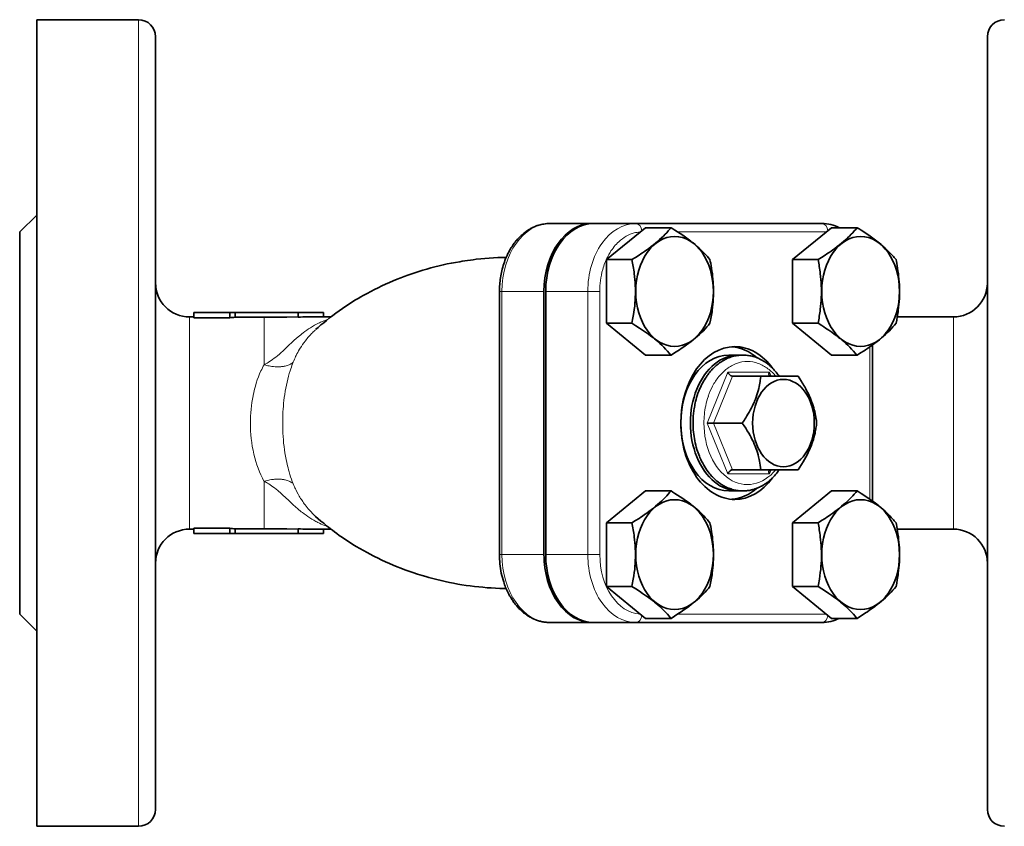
# Model space of a CAD drawing. Extents: x 380 to 884, y 208 to 680.
# Tile 4 of 6: x 527 to 643, y 566 to 661. Entities that reach past the tile are written whole.
import ezdxf

# ---------------------------------------------------------------- set-up
doc = ezdxf.new("R2010")
doc.units = 0

msp = doc.modelspace()

# ---------------------------------------------------------------- linework, layer by layer
at = {"color": 7, "lineweight": 35, "ltscale": 0.3}
for p, q in [((529, 661.16), (541, 661.16)), ((529, 566.16), (541, 566.16))]:
    msp.add_line(p, q, dxfattribs=at)
at = {"color": 7, "lineweight": 35}
for p, q in [((529, 566.16), (529, 661.16)), ((543, 613.66), (543, 659.16)), ((641, 613.66), (641, 659.16)), ((621.5, 637.16), (599.58, 637.16)), ((527, 591.16), (527, 636.16)), ((583.52, 629.16), (583.52, 598.16)), ((588.76, 598.16), (588.76, 629.16)), ((588.98, 598.16), (588.98, 629.16)), ((641, 613.66), (641, 568.16)), ((616.34, 590.16), (594.42, 590.16)), ((599.58, 590.16), (621.5, 590.16))]:
    msp.add_line(p, q, dxfattribs=at)
at = {"color": 7, "lineweight": 13}
for p, q in [((541, 661.16), (541, 613.66)), ((583.81, 598.16), (583.81, 629.16)), ((593.92, 629.16), (593.92, 598.16)), ((595.34, 629.16), (595.34, 598.16)), ((541, 613.66), (541, 566.16))]:
    msp.add_line(p, q, dxfattribs=at)
at = {"color": 7, "lineweight": 35, "ltscale": 0.070711}
for p, q in [((527, 636.16), (529, 638.16)), ((527, 591.16), (529, 589.16))]:
    msp.add_line(p, q, dxfattribs=at)
at = {"color": 7, "lineweight": 35, "ltscale": 0.123744}
for p, q in [((589.47, 637.16), (594.42, 637.16)), ((599.58, 637.16), (594.63, 637.16)), ((589.47, 590.16), (594.42, 590.16)), ((594.63, 590.16), (599.58, 590.16))]:
    msp.add_line(p, q, dxfattribs=at)
at = {"color": 7, "lineweight": 35, "ltscale": 0.005295}
msp.add_line((594.42, 637.16), (594.63, 637.16), dxfattribs=at)
at = {"color": 7, "lineweight": 35, "ltscale": 0.148341}
for p, q in [((600.72, 636.66), (596.12, 632.91)), ((622.64, 636.66), (618.04, 632.91)), ((600.72, 605.66), (596.12, 601.91)), ((622.64, 605.66), (618.04, 601.91))]:
    msp.add_line(p, q, dxfattribs=at)
at = {"color": 7, "lineweight": 35, "ltscale": 0.075177}
for p, q in [((603.73, 636.66), (600.72, 636.66)), ((625.65, 636.66), (622.64, 636.66)), ((599.13, 632.91), (596.12, 632.91)), ((621.05, 632.91), (618.04, 632.91)), ((599.13, 625.41), (596.12, 625.41)), ((621.05, 625.41), (618.04, 625.41)), ((600.72, 621.65), (603.73, 621.65)), ((622.64, 621.65), (625.65, 621.65)), ((603.73, 605.66), (600.72, 605.66)), ((625.65, 605.66), (622.64, 605.66)), ((599.13, 601.91), (596.12, 601.91)), ((621.05, 601.91), (618.04, 601.91)), ((599.13, 594.41), (596.12, 594.41)), ((621.05, 594.41), (618.04, 594.41)), ((600.72, 590.65), (603.73, 590.65)), ((622.64, 590.65), (625.65, 590.65))]:
    msp.add_line(p, q, dxfattribs=at)
at = {"color": 7, "lineweight": 13, "ltscale": 0.437537}
msp.add_line((622.02, 636.16), (604.52, 636.16), dxfattribs=at)
at = {"color": 7, "lineweight": 35, "ltscale": 0.187639}
for p, q in [((596.12, 632.91), (596.12, 625.41)), ((618.04, 632.91), (618.04, 625.41)), ((596.12, 601.91), (596.12, 594.41)), ((618.04, 601.91), (618.04, 594.41))]:
    msp.add_line(p, q, dxfattribs=at)
at = {"color": 7, "lineweight": 13, "ltscale": 0.007323}
for p, q in [((583.52, 629.16), (583.81, 629.16)), ((583.81, 598.16), (583.52, 598.16))]:
    msp.add_line(p, q, dxfattribs=at)
at = {"color": 7, "lineweight": 13, "ltscale": 0.123744}
for p, q in [((583.81, 629.16), (588.76, 629.16)), ((588.98, 629.16), (593.92, 629.16)), ((588.76, 598.16), (583.81, 598.16)), ((593.92, 598.16), (588.98, 598.16))]:
    msp.add_line(p, q, dxfattribs=at)
at = {"color": 7, "lineweight": 13, "ltscale": 0.035355}
for p, q in [((593.92, 629.16), (595.34, 629.16)), ((595.34, 598.16), (593.92, 598.16))]:
    msp.add_line(p, q, dxfattribs=at)
at = {"color": 7, "lineweight": 35, "ltscale": 0.106067}
for p, q in [((551.74, 626.66), (547.5, 626.66)), ((551.74, 626.06), (547.5, 626.06)), ((547.5, 601.27), (551.74, 601.27)), ((547.5, 600.66), (551.74, 600.66))]:
    msp.add_line(p, q, dxfattribs=at)
at = {"color": 7, "lineweight": 35, "ltscale": 0.015189}
for p, q in [((547.5, 626.06), (547.5, 626.66)), ((551.74, 626.06), (551.74, 626.66)), ((547.5, 601.27), (547.5, 600.66)), ((551.74, 601.27), (551.74, 600.66))]:
    msp.add_line(p, q, dxfattribs=at)
at = {"color": 7, "lineweight": 35, "ltscale": 0.015907}
for p, q in [((552.38, 626.66), (551.74, 626.66)), ((551.74, 600.66), (552.38, 600.66))]:
    msp.add_line(p, q, dxfattribs=at)
at = {"color": 7, "lineweight": 35, "ltscale": 0.185243}
for p, q in [((559.79, 626.66), (552.38, 626.66)), ((552.38, 600.66), (559.79, 600.66))]:
    msp.add_line(p, q, dxfattribs=at)
at = {"color": 7, "lineweight": 35, "ltscale": 0.013501}
for p, q in [((552.38, 626.12), (552.38, 626.66)), ((552.38, 601.2), (552.38, 600.66))]:
    msp.add_line(p, q, dxfattribs=at)
at = {"color": 7, "lineweight": 35, "ltscale": 0.075}
for p, q in [((562.79, 626.66), (559.79, 626.66)), ((559.79, 600.66), (562.79, 600.66))]:
    msp.add_line(p, q, dxfattribs=at)
at = {"color": 7, "lineweight": 35, "ltscale": 0.013344}
for p, q in [((559.79, 626.66), (559.79, 626.13)), ((559.79, 600.66), (559.79, 601.2))]:
    msp.add_line(p, q, dxfattribs=at)
at = {"color": 7, "lineweight": 35, "ltscale": 0.0125}
for p, q in [((562.79, 626.16), (562.79, 626.66)), ((562.79, 600.66), (562.79, 601.16))]:
    msp.add_line(p, q, dxfattribs=at)
at = {"color": 7, "lineweight": 35, "ltscale": 0.012599}
for p, q in [((547, 626.16), (547.5, 626.16)), ((547, 601.16), (547.5, 601.16))]:
    msp.add_line(p, q, dxfattribs=at)
at = {"color": 7, "lineweight": 13, "ltscale": 0.3125}
for p, q in [((547, 626.16), (547, 613.66)), ((637, 613.66), (637, 626.16)), ((547, 613.66), (547, 601.16)), ((637, 613.66), (637, 601.16))]:
    msp.add_line(p, q, dxfattribs=at)
at = {"color": 7, "lineweight": 35, "ltscale": 0.085097}
for p, q in [((555.78, 626.12), (552.38, 626.12)), ((552.38, 601.2), (555.78, 601.2))]:
    msp.add_line(p, q, dxfattribs=at)
at = {"color": 7, "lineweight": 13, "ltscale": 0.139879}
for p, q in [((555.78, 626.12), (555.78, 620.53)), ((555.78, 606.8), (555.78, 601.2))]:
    msp.add_line(p, q, dxfattribs=at)
at = {"color": 7, "lineweight": 35, "ltscale": 0.067708}
msp.add_line((560.95, 626.16), (563.66, 626.16), dxfattribs=at)
at = {"color": 7, "lineweight": 35, "ltscale": 0.148342}
for p, q in [((596.12, 625.41), (600.72, 621.65)), ((618.04, 625.41), (622.64, 621.65)), ((596.12, 594.41), (600.72, 590.65)), ((618.04, 594.41), (622.64, 590.65))]:
    msp.add_line(p, q, dxfattribs=at)
at = {"color": 7, "lineweight": 35, "ltscale": 0.165317}
msp.add_line((630.38, 626.16), (637, 626.16), dxfattribs=at)
at = {"color": 7, "lineweight": 13, "ltscale": 0.448776}
msp.add_line((627.16, 604.68), (627.16, 622.63), dxfattribs=at)
at = {"color": 7, "lineweight": 35, "ltscale": 0.459155}
msp.add_line((627.45, 604.48), (627.45, 622.84), dxfattribs=at)
at = {"color": 7, "lineweight": 35, "ltscale": 0.028285}
for p, q in [((610.54, 621.66), (611.67, 621.66)), ((610.54, 605.66), (611.67, 605.66))]:
    msp.add_line(p, q, dxfattribs=at)
at = {"color": 7, "lineweight": 13, "ltscale": 0.162018}
for p, q in [((607.98, 613.66), (610.43, 619.66)), ((610.43, 607.66), (607.98, 613.66))]:
    msp.add_line(p, q, dxfattribs=at)
at = {"color": 7, "lineweight": 13, "ltscale": 0.122475}
for p, q in [((610.43, 619.66), (615.32, 619.66)), ((615.32, 607.66), (610.43, 607.66))]:
    msp.add_line(p, q, dxfattribs=at)
at = {"color": 7, "lineweight": 13, "ltscale": 0.013501}
for p, q in [((615.32, 619.66), (615.53, 619.16)), ((615.53, 608.16), (615.32, 607.66))]:
    msp.add_line(p, q, dxfattribs=at)
at = {"color": 7, "lineweight": 13, "ltscale": 0.148517}
for p, q in [((610.98, 619.16), (608.74, 613.66)), ((608.74, 613.66), (610.98, 608.16))]:
    msp.add_line(p, q, dxfattribs=at)
at = {"color": 7, "lineweight": 35, "ltscale": 0.083141}
for p, q in [((610.98, 619.16), (614.31, 619.16)), ((614.31, 608.16), (610.98, 608.16))]:
    msp.add_line(p, q, dxfattribs=at)
at = {"color": 7, "lineweight": 35, "ltscale": 0.10975}
for p, q in [((614.31, 619.16), (618.7, 619.16)), ((618.7, 608.16), (614.31, 608.16))]:
    msp.add_line(p, q, dxfattribs=at)
at = {"color": 7, "lineweight": 35, "ltscale": 0.150999}
msp.add_line((543, 613.66), (543, 607.62), dxfattribs=at)
at = {"color": 7, "lineweight": 35, "ltscale": 0.010767}
msp.add_line((608.41, 613.66), (607.98, 613.66), dxfattribs=at)
at = {"color": 7, "lineweight": 35, "ltscale": 0.008278}
msp.add_line((608.74, 613.66), (608.41, 613.66), dxfattribs=at)
at = {"color": 7, "lineweight": 35, "ltscale": 0.08443}
msp.add_line((608.74, 613.66), (612.11, 613.66), dxfattribs=at)
at = {"color": 7, "lineweight": 35, "ltscale": 0.167503}
msp.add_line((543, 607.62), (543, 600.92), dxfattribs=at)
at = {"color": 7, "lineweight": 35, "ltscale": 0.179955}
msp.add_line((543, 600.92), (543, 593.72), dxfattribs=at)
at = {"color": 7, "lineweight": 35, "ltscale": 0.067714}
msp.add_line((563.66, 601.16), (560.95, 601.16), dxfattribs=at)
at = {"color": 7, "lineweight": 35, "ltscale": 0.165347}
msp.add_line((630.38, 601.16), (637, 601.16), dxfattribs=at)
at = {"color": 7, "lineweight": 35, "ltscale": 0.184045}
msp.add_line((543, 593.72), (543, 586.36), dxfattribs=at)
at = {"color": 7, "lineweight": 13, "ltscale": 0.436987}
msp.add_line((604.54, 591.16), (622.01, 591.16), dxfattribs=at)
at = {"color": 7, "lineweight": 35, "ltscale": 0.174519}
msp.add_line((543, 586.36), (543, 579.38), dxfattribs=at)
at = {"color": 7, "lineweight": 35, "ltscale": 0.078078}
msp.add_line((543, 579.38), (543, 576.26), dxfattribs=at)
at = {"color": 7, "lineweight": 35, "ltscale": 0.068578}
msp.add_line((543, 576.26), (543, 573.52), dxfattribs=at)
at = {"color": 7, "lineweight": 35, "ltscale": 0.05656}
msp.add_line((543, 573.52), (543, 571.25), dxfattribs=at)
at = {"color": 7, "lineweight": 35, "ltscale": 0.042264}
msp.add_line((543, 571.25), (543, 569.56), dxfattribs=at)
at = {"color": 7, "lineweight": 35, "ltscale": 0.026147}
msp.add_line((543, 569.56), (543, 568.52), dxfattribs=at)
at = {"color": 7, "lineweight": 35, "ltscale": 0.008852}
msp.add_line((543, 568.52), (543, 568.16), dxfattribs=at)
at = {"color": 7, "lineweight": 35}
for points in [[(583.52, 629.16), (583.52, 629.36), (583.53, 629.56), (583.54, 629.76), (583.55, 629.96), (583.57, 630.16), (583.59, 630.36), (583.61, 630.57), (583.64, 630.77), (583.67, 630.98), (583.71, 631.18), (583.75, 631.39), (583.8, 631.6), (583.85, 631.8), (583.9, 632.01), (583.96, 632.21), (584.03, 632.42), (584.1, 632.62), (584.17, 632.82), (584.25, 633.02), (584.33, 633.22), (584.42, 633.41), (584.51, 633.61), (584.61, 633.79), (584.71, 633.98), (584.81, 634.16), (584.91, 634.33), (585, 634.46), (585.09, 634.59), (585.18, 634.72), (585.27, 634.85), (585.36, 634.97), (585.46, 635.1), (585.56, 635.21), (585.66, 635.33), (585.77, 635.44), (585.87, 635.55), (585.98, 635.66), (586.09, 635.76), (586.18, 635.84), (586.27, 635.92), (586.36, 636), (586.46, 636.08), (586.55, 636.15), (586.65, 636.22), (586.74, 636.29), (586.84, 636.35), (586.96, 636.43), (587.09, 636.5), (587.19, 636.56), (587.3, 636.62), (587.41, 636.68), (587.52, 636.73), (587.63, 636.78), (587.74, 636.82), (587.85, 636.87), (587.96, 636.91), (588.06, 636.94), (588.15, 636.97), (588.3, 637.01), (588.45, 637.05), (588.6, 637.08), (588.75, 637.1), (588.93, 637.13), (589.11, 637.15), (589.29, 637.16), (589.47, 637.16)], [(599.13, 632.91), (599.55, 633.17), (599.96, 633.43), (600.16, 633.57), (600.36, 633.7), (600.62, 633.88), (600.87, 634.05), (601.12, 634.23), (601.39, 634.44), (601.65, 634.64), (601.91, 634.85), (602.15, 635.05), (602.39, 635.26), (602.62, 635.47), (602.83, 635.68), (603.04, 635.89), (603.22, 636.08), (603.4, 636.28), (603.56, 636.47), (603.73, 636.66)], [(603.73, 636.66), (603.96, 636.52), (604.2, 636.37), (604.51, 636.17), (604.81, 635.97), (605.11, 635.77), (605.43, 635.55), (605.74, 635.32), (606.05, 635.09), (606.2, 634.98), (606.34, 634.87)], [(621.05, 632.91), (621.47, 633.17), (621.88, 633.43), (622.08, 633.57), (622.28, 633.7), (622.54, 633.88), (622.79, 634.05), (623.04, 634.23), (623.31, 634.44), (623.58, 634.64), (623.83, 634.85), (624.07, 635.05), (624.31, 635.26), (624.54, 635.47), (624.75, 635.68), (624.96, 635.89), (625.14, 636.08), (625.32, 636.28), (625.49, 636.47), (625.65, 636.66)], [(625.65, 636.66), (625.88, 636.52), (626.12, 636.37), (626.43, 636.17), (626.73, 635.97), (627.03, 635.77), (627.35, 635.55), (627.66, 635.32), (627.97, 635.09), (628.12, 634.98), (628.26, 634.87)], [(606.34, 634.87), (606.58, 634.67), (606.81, 634.47), (607.04, 634.27), (607.25, 634.07), (607.45, 633.88), (607.61, 633.72), (607.76, 633.55), (607.91, 633.39), (608.02, 633.27), (608.12, 633.15), (608.32, 632.91)], [(628.26, 634.87), (628.5, 634.67), (628.73, 634.47), (628.96, 634.27), (629.17, 634.07), (629.37, 633.88), (629.53, 633.72), (629.68, 633.55), (629.83, 633.39), (629.94, 633.27), (630.04, 633.15), (630.24, 632.91)], [(561.85, 624.66), (562.16, 624.93), (562.48, 625.21), (562.81, 625.48), (563.14, 625.75), (563.5, 626.04), (563.88, 626.33), (564.26, 626.61), (564.65, 626.89), (565.04, 627.16), (565.43, 627.43), (565.84, 627.7), (566.25, 627.96), (566.56, 628.15), (566.87, 628.33), (567.18, 628.51), (567.47, 628.68), (567.92, 628.93), (568.35, 629.15), (568.78, 629.38), (569.22, 629.59), (569.66, 629.81), (570.1, 630.01), (570.55, 630.21), (571, 630.4), (571.48, 630.6), (571.9, 630.76), (572.31, 630.92), (572.72, 631.07), (573.07, 631.19), (573.54, 631.35), (574.01, 631.5), (574.48, 631.65), (574.96, 631.79), (575.44, 631.92), (575.92, 632.05), (576.4, 632.17), (576.89, 632.28), (577.37, 632.39), (577.86, 632.49), (578.35, 632.58), (578.84, 632.66), (579.11, 632.71), (579.44, 632.76), (579.76, 632.81), (580.1, 632.85), (580.43, 632.9), (580.78, 632.94), (581.31, 633), (581.81, 633.04), (582.31, 633.08), (582.81, 633.11), (583.31, 633.14), (583.81, 633.16), (584.31, 633.17)], [(599.54, 629.16), (599.54, 629.34), (599.54, 629.51), (599.52, 629.87), (599.5, 630.22), (599.48, 630.57), (599.44, 630.92), (599.4, 631.26), (599.38, 631.47), (599.35, 631.68), (599.32, 631.89), (599.28, 632.09), (599.25, 632.3), (599.21, 632.5), (599.13, 632.91)], [(608.32, 632.91), (608.36, 632.7), (608.41, 632.48), (608.46, 632.19), (608.51, 631.9), (608.55, 631.6), (608.6, 631.27), (608.63, 630.94), (608.67, 630.61), (608.69, 630.27), (608.71, 629.99), (608.72, 629.72), (608.73, 629.44), (608.73, 629.16)], [(621.46, 629.16), (621.46, 629.34), (621.46, 629.51), (621.44, 629.87), (621.42, 630.22), (621.4, 630.57), (621.36, 630.92), (621.32, 631.26), (621.3, 631.47), (621.27, 631.68), (621.24, 631.89), (621.2, 632.09), (621.17, 632.3), (621.13, 632.5), (621.05, 632.91)], [(630.24, 632.91), (630.29, 632.7), (630.33, 632.48), (630.38, 632.19), (630.43, 631.9), (630.47, 631.6), (630.52, 631.27), (630.55, 630.94), (630.59, 630.61), (630.61, 630.27), (630.63, 629.99), (630.64, 629.72), (630.65, 629.44), (630.65, 629.16)], [(599.13, 625.41), (599.17, 625.63), (599.21, 625.84), (599.25, 626.06), (599.29, 626.26), (599.35, 626.66), (599.4, 627.04), (599.45, 627.42), (599.48, 627.78), (599.51, 628.13), (599.52, 628.48), (599.54, 628.82), (599.54, 629.16)], [(608.73, 629.16), (608.73, 628.9), (608.72, 628.63), (608.71, 628.29), (608.69, 627.96), (608.66, 627.62), (608.62, 627.29), (608.58, 626.96), (608.56, 626.76), (608.53, 626.57), (608.47, 626.18), (608.4, 625.79), (608.32, 625.41)], [(621.05, 625.41), (621.13, 625.82), (621.17, 626.02), (621.2, 626.23), (621.24, 626.43), (621.27, 626.64), (621.3, 626.85), (621.32, 627.05), (621.36, 627.4), (621.4, 627.75), (621.42, 628.1), (621.44, 628.45), (621.46, 628.81), (621.46, 628.98), (621.46, 629.16)], [(630.65, 629.16), (630.65, 628.9), (630.64, 628.63), (630.63, 628.29), (630.61, 627.96), (630.58, 627.62), (630.55, 627.29), (630.5, 626.96), (630.48, 626.76), (630.45, 626.57), (630.39, 626.18), (630.32, 625.79), (630.24, 625.41)], [(555.78, 626.12), (556.45, 626.12), (557.12, 626.13), (558.45, 626.14), (559.79, 626.16)], [(601.93, 623.45), (601.79, 623.57), (601.65, 623.68), (601.37, 623.9), (601.06, 624.13), (600.74, 624.36), (600.39, 624.6), (600.01, 624.85), (599.59, 625.12), (599.13, 625.41)], [(608.32, 625.41), (608.14, 625.19), (607.95, 624.97), (607.75, 624.75), (607.54, 624.53), (607.31, 624.31), (607.2, 624.2), (607.08, 624.09), (606.85, 623.88), (606.61, 623.68), (606.36, 623.47), (606.1, 623.27), (605.82, 623.06), (605.54, 622.85), (605.24, 622.64), (604.94, 622.43), (604.74, 622.3), (604.55, 622.17), (604.14, 621.91), (603.73, 621.65)], [(623.85, 623.45), (623.72, 623.56), (623.58, 623.67), (623.43, 623.79), (623.28, 623.91), (622.97, 624.13), (622.66, 624.36), (622.34, 624.58), (622.14, 624.71), (621.94, 624.84), (621.72, 624.99), (621.49, 625.13), (621.05, 625.41)], [(630.24, 625.41), (630.06, 625.19), (629.87, 624.97), (629.67, 624.75), (629.46, 624.53), (629.23, 624.31), (629.12, 624.2), (629, 624.09), (628.77, 623.88), (628.53, 623.68), (628.28, 623.47), (628.02, 623.27), (627.75, 623.06), (627.46, 622.85), (627.16, 622.64), (626.86, 622.43), (626.66, 622.3), (626.47, 622.17), (626.06, 621.91), (625.65, 621.65)], [(616.48, 619.16), (616.4, 619.28), (616.32, 619.39), (616.2, 619.55), (616.1, 619.66), (616, 619.78), (615.9, 619.89), (615.8, 620.01), (615.69, 620.12), (615.58, 620.22), (615.47, 620.33), (615.32, 620.46), (615.21, 620.55), (615.09, 620.64), (615, 620.71), (614.92, 620.77), (614.78, 620.86), (614.64, 620.95), (614.5, 621.03), (614.36, 621.11), (614.21, 621.19), (614.06, 621.26), (613.91, 621.32), (613.81, 621.36), (613.71, 621.4), (613.56, 621.45), (613.42, 621.49), (613.28, 621.53), (613.15, 621.56), (613.01, 621.59), (612.86, 621.61), (612.73, 621.63), (612.59, 621.65), (612.45, 621.66), (612.32, 621.66), (612.18, 621.66), (612.05, 621.66), (611.9, 621.65), (611.76, 621.64), (611.67, 621.63), (611.58, 621.62), (611.42, 621.59), (611.27, 621.56), (611.12, 621.53), (610.97, 621.49), (610.82, 621.44), (610.68, 621.39), (610.53, 621.34), (610.39, 621.28), (610.25, 621.21), (610.11, 621.15), (609.98, 621.07), (609.85, 621), (609.72, 620.92), (609.59, 620.84), (609.46, 620.75), (609.37, 620.68), (609.28, 620.61), (609.16, 620.52), (609.05, 620.42), (608.92, 620.31), (608.81, 620.2), (608.7, 620.1), (608.59, 619.99), (608.49, 619.88), (608.39, 619.76), (608.29, 619.65), (608.2, 619.53), (608.13, 619.44), (608.06, 619.35), (607.98, 619.24), (607.9, 619.12), (607.78, 618.94), (607.67, 618.76), (607.56, 618.58), (607.46, 618.4), (607.36, 618.22), (607.27, 618.03), (607.19, 617.85), (607.1, 617.66), (607, 617.4), (606.91, 617.16), (606.83, 616.91), (606.75, 616.66), (606.69, 616.45), (606.63, 616.21), (606.59, 616.03), (606.55, 615.86), (606.52, 615.69), (606.49, 615.52), (606.46, 615.35), (606.43, 615.19), (606.41, 615.02), (606.39, 614.86), (606.38, 614.7), (606.36, 614.55), (606.35, 614.39), (606.34, 614.24), (606.33, 613.95), (606.33, 613.66)], [(610.98, 619.16), (610.94, 619.17), (610.89, 619.18), (610.84, 619.2), (610.78, 619.23), (610.73, 619.26), (610.69, 619.29), (610.65, 619.33), (610.61, 619.37), (610.58, 619.41), (610.55, 619.44), (610.5, 619.51), (610.46, 619.59), (610.43, 619.66)], [(615.29, 619.28), (615.28, 619.32), (615.27, 619.36), (615.27, 619.39), (615.27, 619.42), (615.27, 619.46), (615.28, 619.52), (615.3, 619.58), (615.31, 619.62), (615.32, 619.66)], [(613.57, 616.22), (613.68, 616.47), (613.77, 616.72), (613.86, 616.97), (613.93, 617.22), (614, 617.47), (614.07, 617.71), (614.12, 617.96), (614.16, 618.16), (614.2, 618.37), (614.23, 618.57), (614.25, 618.72), (614.27, 618.87), (614.31, 619.16)], [(618.7, 619.16), (618.9, 618.86), (619.1, 618.55), (619.2, 618.39), (619.3, 618.23), (619.39, 618.08), (619.48, 617.93), (619.62, 617.68), (619.75, 617.42), (619.88, 617.17), (620, 616.92), (620.11, 616.66), (620.21, 616.42), (620.3, 616.18), (620.39, 615.94), (620.47, 615.7), (620.54, 615.46), (620.6, 615.23), (620.66, 615), (620.71, 614.78), (620.76, 614.55), (620.79, 614.4), (620.81, 614.25), (620.86, 613.96), (620.89, 613.66)], [(612.11, 613.66), (612.33, 613.97), (612.43, 614.13), (612.53, 614.29), (612.67, 614.5), (612.8, 614.71), (612.92, 614.92), (613.07, 615.18), (613.2, 615.43), (613.34, 615.69), (613.46, 615.96), (613.52, 616.09), (613.57, 616.22)], [(612.2, 605.66), (612.1, 605.66), (611.99, 605.67), (611.89, 605.67), (611.78, 605.68), (611.66, 605.7), (611.55, 605.71), (611.43, 605.73), (611.32, 605.75), (611.13, 605.8), (610.95, 605.85), (610.81, 605.89), (610.67, 605.94), (610.53, 605.99), (610.4, 606.04), (610.27, 606.1), (610.15, 606.16), (610.05, 606.21), (609.96, 606.26), (609.86, 606.32), (609.77, 606.37), (609.68, 606.43), (609.58, 606.49), (609.49, 606.56), (609.4, 606.62), (609.31, 606.69), (609.22, 606.76), (609.14, 606.83), (609.05, 606.9), (608.97, 606.97), (608.88, 607.05), (608.8, 607.13), (608.72, 607.21), (608.62, 607.31), (608.52, 607.41), (608.43, 607.52), (608.34, 607.63), (608.22, 607.77), (608.11, 607.91), (607.97, 608.1), (607.83, 608.3), (607.7, 608.5), (607.58, 608.71), (607.46, 608.93), (607.34, 609.15), (607.24, 609.37), (607.13, 609.6), (607.07, 609.76), (606.99, 609.96), (606.92, 610.15), (606.85, 610.35), (606.78, 610.55), (606.71, 610.8), (606.65, 611.05), (606.59, 611.31), (606.53, 611.56), (606.48, 611.82), (606.44, 612.08), (606.41, 612.34), (606.38, 612.6), (606.36, 612.87), (606.34, 613.13), (606.33, 613.4), (606.33, 613.66)], [(614.31, 608.16), (614.28, 608.43), (614.24, 608.68), (614.21, 608.93), (614.16, 609.16), (614.12, 609.38), (614.09, 609.52), (614.05, 609.66), (613.99, 609.92), (613.91, 610.18), (613.83, 610.43), (613.74, 610.69), (613.65, 610.93), (613.54, 611.18), (613.43, 611.43), (613.31, 611.68), (613.18, 611.94), (613.04, 612.2), (612.88, 612.47), (612.72, 612.75), (612.53, 613.04), (612.33, 613.34), (612.11, 613.66)], [(620.89, 613.66), (620.86, 613.37), (620.81, 613.07), (620.79, 612.92), (620.76, 612.77), (620.73, 612.62), (620.7, 612.48), (620.64, 612.22), (620.57, 611.97), (620.5, 611.72), (620.41, 611.46), (620.33, 611.2), (620.23, 610.94)], [(620.23, 610.94), (620.12, 610.69), (620.01, 610.43), (619.89, 610.17), (619.76, 609.91), (619.61, 609.64), (619.46, 609.37), (619.29, 609.08), (619.11, 608.79), (618.92, 608.48), (618.7, 608.16)], [(612.2, 605.66), (612.31, 605.66), (612.42, 605.67), (612.52, 605.67), (612.63, 605.68), (612.75, 605.7), (612.87, 605.71), (612.99, 605.73), (613.1, 605.76), (613.2, 605.78), (613.29, 605.8), (613.38, 605.82), (613.48, 605.85), (613.62, 605.9), (613.76, 605.95), (613.9, 606), (614.04, 606.06), (614.16, 606.12), (614.28, 606.17), (614.38, 606.22), (614.48, 606.28), (614.57, 606.33), (614.67, 606.39), (614.76, 606.45), (614.85, 606.51), (614.95, 606.58), (615.04, 606.64), (615.13, 606.71), (615.22, 606.78), (615.3, 606.86), (615.39, 606.93), (615.48, 607.01), (615.56, 607.09), (615.65, 607.17), (615.73, 607.25), (615.83, 607.36), (615.93, 607.46), (616.03, 607.58), (616.16, 607.73), (616.28, 607.88), (616.41, 608.06), (616.48, 608.16)], [(615.29, 608.04), (615.28, 608.01), (615.27, 607.97), (615.27, 607.93), (615.27, 607.9), (615.27, 607.87), (615.28, 607.81), (615.3, 607.74), (615.31, 607.7), (615.32, 607.66)], [(599.13, 601.91), (599.55, 602.17), (599.96, 602.43), (600.16, 602.57), (600.36, 602.7), (600.62, 602.88), (600.87, 603.05), (601.12, 603.23), (601.39, 603.44), (601.65, 603.64), (601.91, 603.85), (602.15, 604.05), (602.39, 604.26), (602.62, 604.47), (602.83, 604.68), (603.04, 604.89), (603.22, 605.08), (603.4, 605.28), (603.56, 605.47), (603.73, 605.66)], [(603.73, 605.66), (603.96, 605.52), (604.2, 605.37), (604.51, 605.17), (604.81, 604.97), (605.11, 604.77), (605.43, 604.55), (605.74, 604.32), (606.05, 604.09), (606.2, 603.98), (606.34, 603.87)], [(621.05, 601.91), (621.47, 602.17), (621.88, 602.43), (622.08, 602.57), (622.28, 602.7), (622.54, 602.88), (622.79, 603.05), (623.04, 603.23), (623.31, 603.44), (623.58, 603.64), (623.83, 603.85), (624.07, 604.05), (624.31, 604.26), (624.54, 604.47), (624.75, 604.68), (624.96, 604.89), (625.14, 605.08), (625.32, 605.28), (625.49, 605.47), (625.65, 605.66)], [(625.65, 605.66), (625.88, 605.52), (626.12, 605.37), (626.43, 605.17), (626.73, 604.97), (627.03, 604.77), (627.35, 604.55), (627.66, 604.32), (627.97, 604.09), (628.12, 603.98), (628.26, 603.87)], [(606.34, 603.87), (606.58, 603.67), (606.81, 603.47), (607.04, 603.27), (607.25, 603.07), (607.45, 602.88), (607.61, 602.72), (607.76, 602.55), (607.91, 602.39), (608.02, 602.27), (608.12, 602.15), (608.32, 601.91)], [(628.26, 603.87), (628.5, 603.67), (628.73, 603.47), (628.96, 603.27), (629.17, 603.07), (629.37, 602.88), (629.53, 602.72), (629.68, 602.55), (629.83, 602.39), (629.94, 602.27), (630.04, 602.15), (630.24, 601.91)], [(561.85, 602.67), (562.16, 602.39), (562.48, 602.12), (562.81, 601.85), (563.14, 601.57), (563.37, 601.39), (563.6, 601.21), (563.84, 601.03), (564.08, 600.85), (564.37, 600.64), (564.65, 600.43), (565.04, 600.16), (565.43, 599.9), (565.84, 599.63), (566.25, 599.37), (566.65, 599.12), (567.07, 598.88), (567.49, 598.64), (567.93, 598.4), (568.3, 598.2), (568.63, 598.02), (568.89, 597.89), (569.15, 597.77), (569.66, 597.52), (570.1, 597.32), (570.55, 597.12), (571, 596.92), (571.46, 596.74), (571.91, 596.56), (572.37, 596.38), (572.84, 596.21), (573.31, 596.05), (573.86, 595.87), (574.13, 595.79), (574.42, 595.7), (574.86, 595.57), (575.2, 595.47), (575.68, 595.34), (576.16, 595.22), (576.64, 595.1), (577.13, 594.99), (577.62, 594.89), (578.11, 594.79), (578.6, 594.7), (579.09, 594.62), (579.58, 594.54), (580.08, 594.47), (580.58, 594.41), (581.08, 594.35), (581.57, 594.31), (582.07, 594.26), (582.56, 594.23), (583.06, 594.2), (583.56, 594.18), (584.06, 594.16), (584.31, 594.16)], [(559.79, 601.17), (558.45, 601.18), (557.12, 601.2), (556.45, 601.2), (555.78, 601.2)], [(599.54, 598.16), (599.54, 598.34), (599.54, 598.51), (599.52, 598.87), (599.5, 599.22), (599.48, 599.57), (599.44, 599.92), (599.4, 600.26), (599.38, 600.47), (599.35, 600.68), (599.32, 600.89), (599.28, 601.09), (599.25, 601.3), (599.21, 601.5), (599.13, 601.91)], [(608.32, 601.91), (608.36, 601.7), (608.41, 601.48), (608.46, 601.19), (608.51, 600.9), (608.55, 600.6), (608.6, 600.27), (608.63, 599.94), (608.67, 599.61), (608.69, 599.27), (608.71, 598.99), (608.72, 598.72), (608.73, 598.44), (608.73, 598.16)], [(621.46, 598.16), (621.46, 598.34), (621.46, 598.51), (621.44, 598.87), (621.42, 599.22), (621.4, 599.57), (621.36, 599.92), (621.32, 600.26), (621.3, 600.47), (621.27, 600.68), (621.24, 600.89), (621.2, 601.09), (621.17, 601.3), (621.13, 601.5), (621.05, 601.91)], [(630.24, 601.91), (630.29, 601.7), (630.33, 601.48), (630.38, 601.19), (630.43, 600.9), (630.47, 600.6), (630.52, 600.27), (630.55, 599.94), (630.59, 599.61), (630.61, 599.27), (630.63, 598.99), (630.64, 598.72), (630.65, 598.44), (630.65, 598.16)], [(589.47, 590.16), (589.36, 590.16), (589.24, 590.17), (589.13, 590.18), (589.01, 590.19), (588.9, 590.2), (588.78, 590.22), (588.67, 590.23), (588.56, 590.26), (588.45, 590.28), (588.34, 590.31), (588.23, 590.34), (588.12, 590.37), (588.01, 590.4), (587.9, 590.44), (587.8, 590.48), (587.62, 590.55), (587.52, 590.6), (587.43, 590.64), (587.33, 590.69), (587.24, 590.74), (587.15, 590.79), (587.05, 590.84), (586.96, 590.9), (586.87, 590.96), (586.75, 591.04), (586.62, 591.13), (586.49, 591.22), (586.37, 591.32), (586.24, 591.43), (586.12, 591.53), (585.97, 591.68), (585.81, 591.83), (585.67, 591.99), (585.52, 592.16), (585.38, 592.34), (585.3, 592.43), (585.23, 592.53), (585.15, 592.64), (585.08, 592.74), (585.01, 592.84), (584.94, 592.95), (584.88, 593.06), (584.81, 593.17), (584.75, 593.28), (584.68, 593.39), (584.62, 593.5), (584.51, 593.73), (584.4, 593.96), (584.32, 594.13), (584.25, 594.29), (584.19, 594.45), (584.13, 594.62), (584.07, 594.78), (584.02, 594.95), (583.94, 595.2), (583.87, 595.46), (583.8, 595.72), (583.74, 595.99), (583.69, 596.25), (583.64, 596.52), (583.61, 596.79), (583.58, 597.07), (583.55, 597.34), (583.53, 597.61), (583.52, 597.89), (583.52, 598.16)], [(599.13, 594.41), (599.17, 594.63), (599.21, 594.84), (599.25, 595.06), (599.29, 595.26), (599.35, 595.66), (599.4, 596.04), (599.45, 596.42), (599.48, 596.78), (599.51, 597.13), (599.52, 597.48), (599.54, 597.82), (599.54, 598.16)], [(608.73, 598.16), (608.73, 597.9), (608.72, 597.63), (608.71, 597.29), (608.69, 596.96), (608.66, 596.62), (608.62, 596.29), (608.58, 595.96), (608.56, 595.76), (608.53, 595.57), (608.47, 595.18), (608.4, 594.79), (608.32, 594.41)], [(621.05, 594.41), (621.09, 594.63), (621.13, 594.84), (621.17, 595.06), (621.21, 595.26), (621.27, 595.66), (621.32, 596.04), (621.37, 596.42), (621.4, 596.78), (621.43, 597.13), (621.45, 597.48), (621.46, 597.82), (621.46, 598.16)], [(630.65, 598.16), (630.65, 597.9), (630.64, 597.63), (630.63, 597.29), (630.61, 596.96), (630.58, 596.62), (630.55, 596.29), (630.5, 595.96), (630.48, 595.76), (630.45, 595.57), (630.39, 595.18), (630.32, 594.79), (630.24, 594.41)], [(601.93, 592.45), (601.79, 592.57), (601.65, 592.68), (601.37, 592.9), (601.06, 593.13), (600.74, 593.36), (600.39, 593.6), (600.01, 593.85), (599.59, 594.12), (599.13, 594.41)], [(608.32, 594.41), (608.14, 594.19), (607.95, 593.97), (607.75, 593.75), (607.54, 593.53), (607.31, 593.31), (607.2, 593.2), (607.08, 593.09), (606.85, 592.88), (606.61, 592.68), (606.36, 592.47), (606.1, 592.27), (605.82, 592.06), (605.54, 591.85), (605.24, 591.64), (604.94, 591.43), (604.74, 591.3), (604.55, 591.17), (604.14, 590.91), (603.73, 590.65)], [(623.85, 592.45), (623.71, 592.57), (623.58, 592.68), (623.29, 592.9), (622.98, 593.13), (622.66, 593.36), (622.31, 593.6), (621.93, 593.85), (621.51, 594.12), (621.05, 594.41)], [(630.24, 594.41), (630.06, 594.19), (629.87, 593.97), (629.67, 593.75), (629.46, 593.53), (629.23, 593.31), (629.12, 593.2), (629, 593.09), (628.77, 592.88), (628.53, 592.68), (628.28, 592.47), (628.02, 592.27), (627.75, 592.06), (627.46, 591.85), (627.16, 591.64), (626.86, 591.43), (626.66, 591.3), (626.47, 591.17), (626.06, 590.91), (625.65, 590.65)]]:
    msp.add_lwpolyline(points, dxfattribs=at)
at = {"color": 7, "lineweight": 13}
for points in [[(597.58, 635.02), (597.44, 634.89), (597.3, 634.74), (597.16, 634.59), (597.03, 634.44), (596.91, 634.27), (596.78, 634.1), (596.66, 633.93), (596.55, 633.75), (596.48, 633.63), (596.4, 633.5), (596.33, 633.37), (596.27, 633.24), (596.18, 633.06), (596.1, 632.88), (596.02, 632.7), (595.94, 632.52), (595.87, 632.33), (595.81, 632.13), (595.74, 631.94), (595.69, 631.74)], [(563.15, 625.8), (562.99, 625.74), (562.83, 625.68), (562.67, 625.62), (562.55, 625.57), (562.43, 625.52), (562.31, 625.46), (562.19, 625.41), (561.96, 625.29), (561.72, 625.17), (561.49, 625.03), (561.27, 624.89), (561.04, 624.75), (560.82, 624.59), (560.6, 624.44), (560.38, 624.27), (560.24, 624.16), (560.1, 624.05), (559.95, 623.93), (559.81, 623.81), (559.57, 623.61), (559.34, 623.4), (559.14, 623.22), (559.01, 623.09), (558.74, 622.85), (558.46, 622.58), (558.18, 622.31), (557.99, 622.14), (557.81, 621.97), (557.59, 621.78), (557.37, 621.59), (557.18, 621.43), (556.98, 621.28), (556.79, 621.14), (556.61, 621.01), (556.43, 620.89), (556.28, 620.8), (556.14, 620.72), (555.99, 620.64), (555.89, 620.58), (555.78, 620.53)], [(559.21, 620.82), (559.28, 620.99), (559.37, 621.19), (559.44, 621.34), (559.51, 621.48), (559.57, 621.62), (559.66, 621.79), (559.76, 621.98), (559.86, 622.15), (559.97, 622.34), (560.04, 622.46), (560.18, 622.68), (560.33, 622.9), (560.48, 623.12), (560.65, 623.34), (560.75, 623.47), (560.86, 623.61), (560.96, 623.73), (561.06, 623.85), (561.16, 623.95), (561.24, 624.04), (561.39, 624.21), (561.48, 624.29), (561.57, 624.39), (561.68, 624.49), (561.8, 624.6)], [(555.78, 620.53), (556.01, 620.47), (556.13, 620.44), (556.24, 620.41), (556.4, 620.38), (556.55, 620.36), (556.7, 620.33), (556.9, 620.31), (557.09, 620.29), (557.28, 620.28), (557.47, 620.28), (557.56, 620.28), (557.66, 620.28), (557.75, 620.29), (557.84, 620.3), (558.01, 620.32), (558.09, 620.33), (558.17, 620.34), (558.28, 620.36), (558.39, 620.39), (558.49, 620.42), (558.61, 620.46), (558.73, 620.51), (558.84, 620.56), (558.89, 620.59), (558.95, 620.62), (559, 620.65), (559.05, 620.68), (559.13, 620.75), (559.17, 620.78), (559.21, 620.82)], [(557.98, 613.66), (557.98, 614.09), (557.99, 614.53), (558, 614.74), (558.01, 614.96), (558.03, 615.3), (558.06, 615.64), (558.09, 615.99), (558.13, 616.33), (558.17, 616.66), (558.22, 617.03), (558.28, 617.4), (558.35, 617.76), (558.42, 618.12), (558.49, 618.47), (558.58, 618.82), (558.67, 619.17), (558.76, 619.51), (558.85, 619.79), (558.93, 620.06)], [(559.21, 606.51), (559.11, 606.78), (559.01, 607.05), (558.91, 607.33), (558.82, 607.61), (558.74, 607.9), (558.67, 608.14), (558.61, 608.38), (558.55, 608.63), (558.5, 608.81), (558.46, 609), (558.38, 609.37), (558.31, 609.75), (558.25, 610.14), (558.19, 610.52), (558.14, 610.91), (558.09, 611.3), (558.06, 611.69), (558.03, 612.09), (558.01, 612.48), (557.99, 612.87), (557.98, 613.27), (557.98, 613.66)], [(555.78, 606.8), (556, 606.86), (556.23, 606.91), (556.45, 606.95), (556.67, 606.99), (556.78, 607), (556.89, 607.02), (557, 607.03), (557.1, 607.03), (557.29, 607.04), (557.48, 607.05), (557.66, 607.04), (557.84, 607.03), (557.93, 607.02), (558.01, 607.01), (558.1, 607), (558.18, 606.98), (558.29, 606.96), (558.4, 606.93), (558.5, 606.9), (558.62, 606.86), (558.73, 606.82), (558.84, 606.77), (558.94, 606.71), (558.99, 606.68), (559.04, 606.65), (559.1, 606.6), (559.16, 606.56), (559.21, 606.51)], [(555.78, 606.8), (555.98, 606.7), (556.08, 606.64), (556.19, 606.58), (556.34, 606.49), (556.5, 606.39), (556.66, 606.28), (556.83, 606.16), (557.02, 606.02), (557.21, 605.87), (557.41, 605.7), (557.54, 605.59), (557.67, 605.48), (557.85, 605.31), (558.04, 605.14), (558.27, 604.93), (558.73, 604.49), (559.06, 604.18), (559.23, 604.03), (559.48, 603.8), (559.75, 603.57), (559.89, 603.44), (560.04, 603.32), (560.17, 603.22), (560.3, 603.11), (560.52, 602.95), (560.73, 602.79), (560.95, 602.64), (561.18, 602.49), (561.41, 602.34), (561.65, 602.2), (561.77, 602.14), (561.89, 602.07), (562.01, 602.01), (562.13, 601.95), (562.33, 601.85), (562.53, 601.76), (562.73, 601.68), (562.93, 601.6), (563.14, 601.53)], [(561.85, 602.67), (561.67, 602.84), (561.49, 603.02), (561.32, 603.2), (561.15, 603.38), (560.99, 603.56), (560.86, 603.72), (560.73, 603.88), (560.61, 604.04), (560.52, 604.16), (560.44, 604.27), (560.35, 604.4), (560.26, 604.52), (560.18, 604.66), (560.09, 604.79), (560.01, 604.92), (559.93, 605.05), (559.79, 605.3), (559.66, 605.54), (559.55, 605.76), (559.48, 605.89), (559.42, 606.01), (559.36, 606.16), (559.3, 606.3), (559.21, 606.51)]]:
    msp.add_lwpolyline(points, dxfattribs=at)
at = {"color": 7, "lineweight": 35}
for centre, radius, start, end in [((541, 659.16), 2, 0, 90), ((643, 659.16), 2, 90, 180), ((621.48, 632.49), 4.67, 63.2423, 89.7431), ((547, 630.16), 4, 180, 270), ((637, 630.16), 4, 270.0001, 359.8664), ((553.38, 613.66), 12.5, 94.5886, 97.5217), ((560.97, 605.48), 20.68, 90.0588, 93.281), ((593.68, 613.43), 12.98, 39.3188, 50.5551), ((615.6, 613.43), 12.98, 39.3188, 50.5551), ((615.47, 619.35), 0.185, 199.9646, 272.2453), ((611.33, 607.29), 0.982, 130.0699, 157.668), ((615.47, 607.98), 0.185, 87.7587, 160.0347), ((611.67, 609.67), 4, 270.0009, 273.7191), ((547, 597.16), 4, 90, 180), ((553.38, 613.66), 12.5, 262.4783, 265.4114), ((560.97, 621.84), 20.68, 266.7191, 269.941), ((637, 597.16), 4, 0, 90), ((593.68, 582.43), 12.98, 39.3188, 50.5551), ((615.6, 582.43), 12.98, 39.3188, 50.5551), ((621.48, 594.83), 4.67, 270.2536, 296.5615), ((541, 568.16), 2, 270, 359.9999), ((643, 568.16), 2, 180, 270)]:
    msp.add_arc(centre, radius, start, end, dxfattribs=at)
at = {"color": 7, "lineweight": 13}
for centre, radius, start, end in [((600.39, 632.27), 3.91, 104.8373, 119.4638), ((600.29, 632.6), 3.56, 93.1557, 104.7354), ((600.76, 631.61), 4.66, 119.4862, 133.0289), ((604.65, 629.24), 9.31, 164.4182, 172.6103), ((605.15, 629.17), 9.81, 172.5582, 180.0216), ((572.52, 615.54), 14.31, 158.3633, 161.5936), ((612.97, 616.59), 4.36, 110.093, 127.3755), ((612.73, 617.23), 3.68, 69.948, 110.0521), ((612.5, 616.59), 4.36, 52.6244, 69.9071), ((568.05, 614.17), 13.83, 155.9878, 168.6794), ((566.31, 614.89), 11.94, 151.8208, 155.7437), ((613.67, 615.68), 5.51, 127.3441, 141.2901), ((611.82, 615.69), 5.49, 39.1793, 52.6802), ((614.74, 614.8), 6.9, 141.2028, 152.2637), ((615.91, 614.17), 8.23, 152.1887, 161.096), ((570.28, 613.68), 16.11, 168.5413, 180.0712), ((616.89, 613.83), 9.26, 161.046, 168.4052), ((617.68, 613.67), 10.07, 168.4256, 180.0511), ((570.16, 613.63), 15.99, 179.8929, 193.1061)]:
    msp.add_arc(centre, radius, start, end, dxfattribs=at)
for centre, major_axis, ratio, start_param, end_param in [((589.47, 629.16), (0, -8), 0.707107, 3.141593, 4.712389), ((599.58, 629.16), (0, 8), 0.707107, 6.283185, 7.853982), ((599.58, 636.16), (0, 1), 0.707107, 4.858024, 6.283185), ((621.5, 636.16), (0, 1), 0.707107, 4.858024, 6.283185), ((612.73, 613.66), (0, -7.25), 0.707107, 4.712389, 6.992749), ((566.36, 617.39), (-5.89, -14.95), 0.715489, 5.482663, 5.737847), ((589.47, 598.16), (0, -8), 0.707107, 4.712389, 6.283185), ((599.58, 598.16), (0, 8), 0.707107, 1.570796, 3.141593), ((600.29, 598.16), (0, -7), 0.707107, 4.712389, 6.242479), ((599.58, 591.16), (0, -1), 0.707107, 0, 1.418154), ((621.5, 591.16), (0, 1), 0.707107, 3.141593, 4.559747)]:
    msp.add_ellipse(centre, major_axis=major_axis, ratio=ratio, start_param=start_param, end_param=end_param, dxfattribs=at)
at = {"color": 7, "lineweight": 35}
for centre, major_axis, ratio, start_param, end_param in [((594.42, 629.16), (0, 8), 0.707107, 0, 1.570796), ((594.63, 629.16), (0, -8), 0.707107, 3.141593, 4.712389), ((604.15, 629.16), (0, 6.47), 0.707107, 4.712389, 10.995574), ((626.07, 629.16), (0, 6.47), 0.707107, 4.712389, 10.995574), ((611.25, 613.66), (0, 9), 0.707107, 0, 1.570796), ((610.54, 613.66), (0, -9), 0.707107, 2.591395, 3.08601), ((611.25, 613.66), (0, 9), 0.707107, 5.506049, 6.283185), ((610.54, 613.66), (0, -8), 0.707107, 3.141593, 4.712389), ((611.67, 613.66), (0, 8), 0.707107, 0, 3.141593), ((611.67, 613.66), (0, 8), 0.707107, 6.237669, 6.283185), ((616.98, 613.66), (0, 5.14), 0.707107, 4.712389, 10.995574), ((610.54, 613.66), (0, -8), 0.707107, 4.712389, 6.283185), ((611.25, 613.66), (0, 9), 0.707107, 1.570796, 3.141593), ((610.78, 607.66), (-0.315, -0.468), 0.55498, 3.498928, 4.213166), ((611.25, 613.66), (0, 9), 0.707107, 3.141593, 3.909441), ((610.54, 613.66), (0, -9), 0.707107, 0.055584, 0.548538), ((604.15, 598.16), (0, 6.47), 0.707107, 4.712389, 10.995574), ((626.07, 598.16), (0, 6.47), 0.707107, 4.712389, 10.995574), ((594.42, 598.16), (0, 8), 0.707107, 1.570796, 3.141593), ((594.63, 598.16), (0, -8), 0.707107, 4.712389, 6.283185)]:
    msp.add_ellipse(centre, major_axis=major_axis, ratio=ratio, start_param=start_param, end_param=end_param, dxfattribs=at)

doc.saveas('drawing.dxf')
